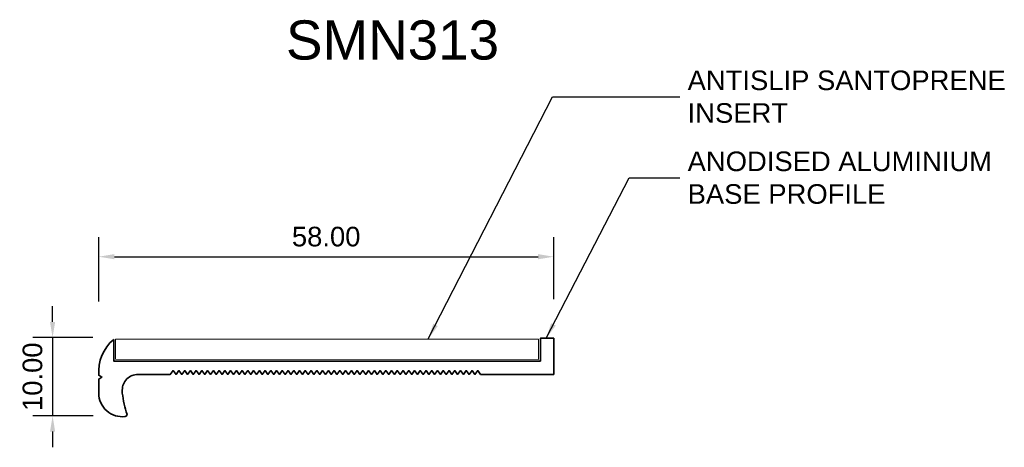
# Model space of a CAD drawing. Header units: millimetres. Extents: x -14 to 112, y -9 to 45.
import ezdxf

# ---------------------------------------------------------------- set-up
doc = ezdxf.new("R2010")
doc.units = ezdxf.units.MM
for name, color, linetype, lineweight in [('FS-DETAIL', 3, 'Continuous', 35), ('FS-DETAIL-THIN', 8, 'Continuous', 18), ('FS-DIM', 14, 'Continuous', 15), ('FS-TEXT', 7, 'Continuous', 25)]:
    doc.layers.add(name, color=color, linetype=linetype, lineweight=lineweight)
doc.styles.add('Arial', font='arial.ttf', dxfattribs={"height": 2.5})
doc.dimstyles.new('Diagonal_2.5mm Arial', dxfattribs={"dimtxt": 2.5, "dimasz": 2, "dimexe": 2.5, "dimexo": 5, "dimgap": 1, "dimtad": 0, "dimzin": 0, "dimdsep": 46, "dimtxsty": 'Arial', "dimcen": 2, "dimdle": 4, "dimclrd": 256, "dimclre": 256, "dimclrt": 50, "dimaunit": 1, "dimadec": 0, "dimazin": 0, "dimtfac": 1, "dimtix": 1, "dimtmove": 2, "dimatfit": 3, "dimfxl": 1, "dimtvp": 1, "dimtolj": 1, "dimtzin": 0, "dimarcsym": 0})
doc.dimstyles.new('Diagonal_2.5mm Arial$7', dxfattribs={"dimtxt": 2.5, "dimasz": 2, "dimexe": 2.5, "dimexo": 5, "dimgap": 1, "dimtad": 0, "dimzin": 0, "dimdsep": 46, "dimtxsty": 'Arial', "dimcen": 2, "dimdle": 4, "dimclrd": 1, "dimclre": 256, "dimclrt": 7, "dimaunit": 1, "dimadec": 0, "dimazin": 0, "dimtfac": 1, "dimtix": 1, "dimtmove": 2, "dimatfit": 3, "dimfxl": 1, "dimtvp": 1, "dimtolj": 1, "dimtzin": 0, "dimarcsym": 0})

# ---------------------------------------------------------------- blocks, each defined once
blk = doc.blocks.new('*D5')
at = {"layer": 'Defpoints', "color": 0, "transparency": 16777216}
for p in [(54.16, 15.01), (-3.85, 4.28), (54.16, 4.6)]:
    blk.add_point(p, dxfattribs=at)
at = {"layer": 'FS-DIM', "lineweight": -2, "transparency": 16777216}
for p, q in [((-3.85, 9.28), (-3.85, 17.51)), ((54.16, 9.6), (54.16, 17.51)), ((-1.85, 15.01), (52.16, 15.01))]:
    blk.add_line(p, q, dxfattribs=at)
at = {"layer": 'FS-DIM', "transparency": 16777216}
for points in [[(-1.85, 15.34), (-1.85, 14.68), (-3.85, 15.01)], [(52.16, 15.34), (52.16, 14.68), (54.16, 15.01)]]:
    blk.add_solid(points, dxfattribs=at)
at = {"layer": 'FS-DIM', "color": 50, "transparency": 16777216, "insert": (25.15, 17.56), "char_height": 2.5, "attachment_point": 5, "style": 'Arial'}
blk.add_mtext('\\A1;58.00', dxfattribs=at)
blk = doc.blocks.new('*D6')
at = {"layer": 'Defpoints', "color": 0, "transparency": 16777216}
for p in [(0.39, 4.7), (-9.73, -5.3), (0.44, -5.3)]:
    blk.add_point(p, dxfattribs=at)
at = {"layer": 'FS-DIM', "lineweight": -2, "transparency": 16777216}
for p, q in [((-9.73, 6.7), (-9.73, 8.7)), ((-4.61, 4.7), (-12.23, 4.7)), ((-9.73, 4.7), (-9.73, -5.3)), ((-4.56, -5.3), (-12.23, -5.3)), ((-9.73, -7.3), (-9.73, -9.3))]:
    blk.add_line(p, q, dxfattribs=at)
at = {"layer": 'FS-DIM', "transparency": 16777216}
for points in [[(-10.06, 6.7), (-9.4, 6.7), (-9.73, 4.7)], [(-10.06, -7.3), (-9.4, -7.3), (-9.73, -5.3)]]:
    blk.add_solid(points, dxfattribs=at)
at = {"layer": 'FS-DIM', "color": 50, "transparency": 16777216, "insert": (-12.28, -0.3), "char_height": 2.5, "attachment_point": 5, "rotation": 90, "style": 'Arial'}
blk.add_mtext('\\A1;10.00', dxfattribs=at)
blk = doc.blocks.new('FS_SMN313')
at = {"layer": 'FS-DETAIL'}
blk.add_lwpolyline([(-1.94, 4.45), (-1.94, 1.7), (52.46, 1.7), (52.46, 4.6), (54.16, 4.6), (54.16, 0), (44.84, 0), (44.48, 0.48), (44.11, 0), (43.75, 0.48), (43.38, 0), (43.01, 0.48), (42.65, 0), (42.28, 0.48), (41.91, 0), (41.55, 0.48), (41.18, 0), (40.81, 0.48), (40.45, 0), (40.08, 0.48), (39.72, 0), (39.35, 0.48), (38.98, 0), (38.62, 0.48), (38.25, 0), (37.88, 0.48), (37.52, 0), (37.15, 0.48), (36.78, 0), (36.42, 0.48), (36.05, 0), (35.68, 0.48), (35.32, 0), (34.95, 0.48), (34.59, 0), (34.22, 0.48), (33.85, 0), (33.49, 0.48), (33.12, 0), (32.75, 0.48), (32.39, 0), (32.02, 0.48), (31.65, 0), (31.29, 0.48), (30.92, 0), (30.56, 0.48), (30.19, 0), (29.82, 0.48), (29.46, 0), (29.09, 0.48), (28.72, 0), (28.36, 0.48), (27.99, 0), (27.62, 0.48), (27.26, 0), (26.89, 0.48), (26.52, 0), (26.16, 0.48), (25.79, 0), (25.43, 0.48), (25.06, 0), (24.69, 0.48), (24.33, 0), (23.96, 0.48), (23.59, 0), (23.23, 0.48), (22.86, 0), (22.49, 0.48), (22.13, 0), (21.76, 0.48), (21.4, 0), (21.03, 0.48), (20.66, 0), (20.3, 0.48), (19.93, 0), (19.56, 0.48), (19.2, 0), (18.83, 0.48), (18.46, 0), (18.1, 0.48), (17.73, 0), (17.36, 0.48), (17, 0), (16.63, 0.48), (16.27, 0), (15.9, 0.48), (15.53, 0), (15.17, 0.48), (14.8, 0), (14.43, 0.48), (14.07, 0), (13.7, 0.48), (13.33, 0), (12.97, 0.48), (12.6, 0), (12.24, 0.48), (11.87, 0), (11.5, 0.48), (11.14, 0), (10.77, 0.48), (10.4, 0), (10.04, 0.48), (9.67, 0), (9.3, 0.48), (8.94, 0), (8.57, 0.48), (8.2, 0), (7.84, 0.48), (7.47, 0), (7.11, 0.48), (6.74, 0), (6.37, 0.48), (6.01, 0), (5.64, 0.48), (5.27, 0), (1.16, 0, 0.414214), (-0.84, -2), (-0.84, -2.4, 0.04356), (-0.24, -5.13, -0.37731), (-0.46, -5.38, -0.452106), (-3.84, -2.4), (-3.84, -0.6), (-3.44, -0.35), (-3.84, -0.1, -0.243696)], format="xyb", close=True, dxfattribs=at)
at = {"layer": 'FS-DETAIL-THIN'}
blk.add_lwpolyline([(-1.69, 1.95), (-1.69, 4.5), (52.21, 4.5), (52.21, 1.9)], close=True, dxfattribs=at)

msp = doc.modelspace()

# ---------------------------------------------------------------- block references
msp.add_blockref('FS_SMN313', (0, 0))

# ---------------------------------------------------------------- texts
at = {"layer": 'FS-TEXT', "color": 7, "insert": (20.024, 45.155), "char_height": 5, "width": 31.8, "attachment_point": 1, "line_spacing_factor": 0.938532, "style": 'Arial', "bg_fill": 3, "box_fill_scale": 1.25, "bg_fill_color": 0, "bg_fill_transparency": 0}
msp.add_mtext('SMN313', dxfattribs=at)
at = {"layer": 'FS-TEXT', "color": 7, "char_height": 2.5, "attachment_point": 4, "style": 'Arial'}
for s, insert in [('ANTISLIP SANTOPRENE\\PINSERT', (71.233, 35.41)), ('ANODISED ALUMINIUM \\PBASE PROFILE', (71.233, 25.076))]:
    msp.add_mtext(s, dxfattribs=dict(at, insert=insert))

# ---------------------------------------------------------------- dimensions: what is measured, and where the dimension line sits
at = {"layer": 'FS-DIM'}
dim = msp.add_linear_dim(base=(54.156, 15.009), p1=(-3.848, 4.278), p2=(54.156, 4.6), dimstyle='Diagonal_2.5mm Arial', dxfattribs=at)
dim.commit()
dim.dimension.update_dxf_attribs({"geometry": '*D5', "text_midpoint": (25.154, 17.562)})
dim = msp.add_linear_dim(base=(-9.731, -5.303), p1=(0.393, 4.7), p2=(0.435, -5.303), angle=90, dimstyle='Diagonal_2.5mm Arial', dxfattribs=at)
dim.commit()
dim.dimension.update_dxf_attribs({"geometry": '*D6', "text_midpoint": (-12.283, -0.302)})

# ---------------------------------------------------------------- leaders
at = {"layer": 'FS-TEXT', "annotation_type": 0, "has_hookline": 1, "hookline_direction": 0}
for points, text_width in [([(38.174, 4.53), (53.993, 35.41), (70.233, 35.41)], 40.373), ([(53.202, 4.6), (63.787, 25.076), (70.233, 25.076)], 38.545)]:
    msp.add_leader(points, dimstyle='Diagonal_2.5mm Arial$7', override={"dimscale": 0}, dxfattribs=dict(at, text_width=text_width))

doc.saveas('drawing.dxf')
